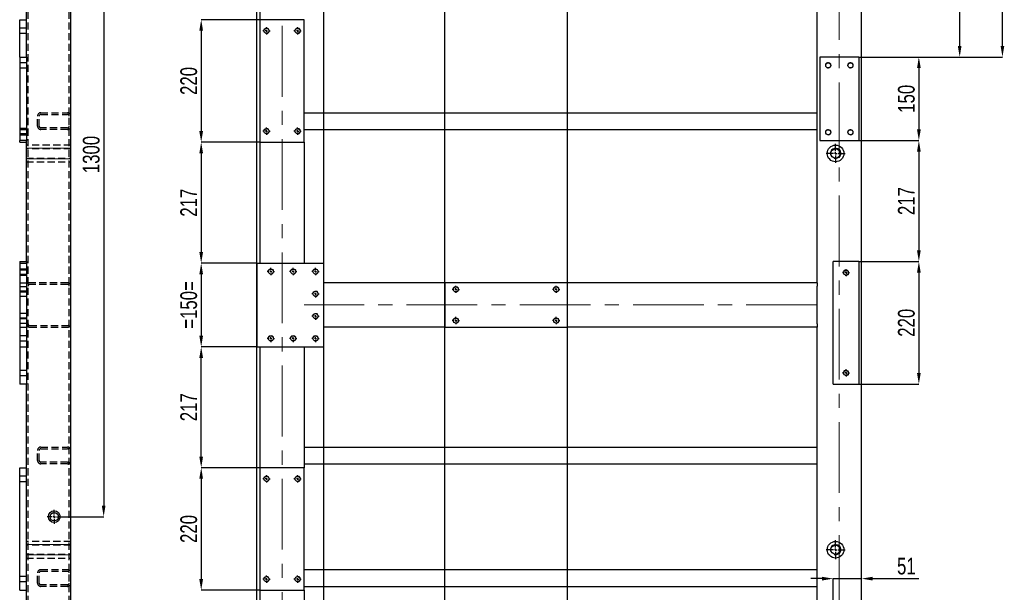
# Model space of a CAD drawing. Header units: millimetres. Extents: x 5 to 589, y 5 to 415.
# Tile 8 of 14: x 204 to 380, y 144 to 247. Entities that reach past the tile are written whole.
import ezdxf

# ---------------------------------------------------------------- set-up
doc = ezdxf.new("R2010")
doc.units = ezdxf.units.MM
doc.header["$PDSIZE"] = -1
doc.linetypes.add('CENTERX2', pattern=[20.32, 12.7, -2.54, 2.54, -2.54])
doc.linetypes.add('HIDDEN', pattern=[1.905, 1.27, -0.635])
for name, color, linetype in [('COTES', 1, 'Continuous'), ('TRAIT-FINS', 9, 'Continuous'), ('TRAIT-MIXTES', 3, 'CENTERX2'), ('TRAIT-TIRET', 2, 'HIDDEN')]:
    doc.layers.add(name, color=color, linetype=linetype)
doc.layers.add('TRAIT-FORT', color=4, linetype='Continuous', lineweight=25)
doc.styles.add('SLDTEXTSTYLE0', font='TXT', dxfattribs={"width": 0.75})
doc.dimstyles.new('SLDDIMSTYLE2', dxfattribs={"dimtxt": 3, "dimasz": 2, "dimexe": 0, "dimexo": 0.0625, "dimgap": 0.75, "dimtad": 1, "dimdec": 0, "dimlfac": 10, "dimrnd": 1e-09, "dimzin": 12, "dimdsep": 46, "dimtxsty": 'SLDTEXTSTYLE0', "dimsah": 1, "dimcen": 0.09, "dimadec": 0, "dimazin": 3, "dimtfac": 1, "dimtdec": 0, "dimtmove": 0, "dimatfit": 0, "dimfxl": 1, "dimfrac": 2, "dimtolj": 1, "dimtzin": 12, "dimarcsym": 0})
doc.dimstyles.new('SLDDIMSTYLE3', dxfattribs={"dimtxt": 3, "dimasz": 2, "dimexe": 0, "dimexo": 0.0625, "dimgap": 0.75, "dimtad": 1, "dimdec": 0, "dimlfac": 10, "dimrnd": 1e-09, "dimzin": 12, "dimdsep": 46, "dimtxsty": 'SLDTEXTSTYLE0', "dimsah": 1, "dimcen": 0.09, "dimadec": 0, "dimazin": 3, "dimtfac": 1, "dimtdec": 0, "dimtofl": 0, "dimtmove": 0, "dimatfit": 3, "dimfxl": 1, "dimfrac": 2, "dimtolj": 1, "dimtzin": 12, "dimarcsym": 0})

# ---------------------------------------------------------------- blocks, each defined once
blk = doc.blocks.new('_D_67')
at = {"layer": 'COTES', "color": 0, "lineweight": -2, "transparency": 16777216}
for p, q in [((211.03, 287.85), (218.59, 287.85)), ((218.59, 285.85), (218.59, 159.85)), ((211.03, 157.85), (218.59, 157.85))]:
    blk.add_line(p, q, dxfattribs=at)
at = {"layer": 'COTES', "color": 0, "transparency": 16777216}
for points in [[(218.26, 285.85), (218.92, 285.85), (218.59, 287.85)], [(218.26, 159.85), (218.92, 159.85), (218.59, 157.85)]]:
    blk.add_solid(points, dxfattribs=at)
at = {"layer": 'Defpoints', "color": 0, "transparency": 16777216}
for p in [(210.97, 287.85), (210.97, 157.85), (218.59, 157.85)]:
    blk.add_point(p, dxfattribs=at)
at = {"layer": 'COTES', "color": 0, "transparency": 16777216, "insert": (214.84, 222.85), "char_height": 3, "attachment_point": 2, "rotation": 90, "style": 'SLDTEXTSTYLE0'}
blk.add_mtext('\\A1;1300', dxfattribs=at)
blk = doc.blocks.new('SW_CENTERMARKSYMBOL_28')
at = {"layer": 'TRAIT-MIXTES', "color": 0}
for p, q in [((-0.4, 0), (-1.25, 0)), ((0, 0), (-0.2, 0)), ((0, 0.4), (0, 1.25)), ((0, 0), (0, 0.2)), ((0, 0), (0, -0.2)), ((0, 0), (0.2, 0)), ((0.4, 0), (1.25, 0)), ((0, -0.4), (0, -1.25))]:
    blk.add_line(p, q, dxfattribs=at)
blk = doc.blocks.new('_D_73')
at = {"layer": 'COTES', "color": 0, "lineweight": -2, "transparency": 16777216}
for p, q in [((246.02, 203.35), (236.09, 203.35)), ((236.09, 201.35), (236.09, 190.35)), ((246.02, 188.35), (236.09, 188.35))]:
    blk.add_line(p, q, dxfattribs=at)
at = {"layer": 'COTES', "color": 0, "transparency": 16777216}
for points in [[(235.75, 201.35), (236.42, 201.35), (236.09, 203.35)], [(235.75, 190.35), (236.42, 190.35), (236.09, 188.35)]]:
    blk.add_solid(points, dxfattribs=at)
at = {"layer": 'Defpoints', "color": 0, "transparency": 16777216}
for p in [(246.09, 203.35), (236.09, 188.35), (246.09, 188.35)]:
    blk.add_point(p, dxfattribs=at)
at = {"layer": 'COTES', "color": 0, "transparency": 16777216, "insert": (232.34, 195.85), "char_height": 3, "attachment_point": 2, "rotation": 90, "style": 'SLDTEXTSTYLE0'}
blk.add_mtext('\\A1;=150=', dxfattribs=at)
blk = doc.blocks.new('_D_74')
at = {"layer": 'COTES', "color": 0, "lineweight": -2, "transparency": 16777216}
for p, q in [((246.52, 247.05), (236.09, 247.05)), ((236.09, 245.05), (236.09, 227.05)), ((246.52, 225.05), (236.09, 225.05))]:
    blk.add_line(p, q, dxfattribs=at)
at = {"layer": 'COTES', "color": 0, "transparency": 16777216}
for points in [[(235.75, 245.05), (236.42, 245.05), (236.09, 247.05)], [(235.75, 227.05), (236.42, 227.05), (236.09, 225.05)]]:
    blk.add_solid(points, dxfattribs=at)
at = {"layer": 'Defpoints', "color": 0, "transparency": 16777216}
for p in [(246.59, 247.05), (236.09, 225.05), (246.59, 225.05)]:
    blk.add_point(p, dxfattribs=at)
at = {"layer": 'COTES', "color": 0, "transparency": 16777216, "insert": (232.34, 236.05), "char_height": 3, "attachment_point": 2, "rotation": 90, "style": 'SLDTEXTSTYLE0'}
blk.add_mtext('\\A1;220', dxfattribs=at)
blk = doc.blocks.new('_D_75')
at = {"layer": 'COTES', "color": 0, "lineweight": -2, "transparency": 16777216}
for p, q in [((246.52, 166.65), (236.09, 166.65)), ((236.09, 164.65), (236.09, 146.65)), ((246.52, 144.65), (236.09, 144.65))]:
    blk.add_line(p, q, dxfattribs=at)
at = {"layer": 'COTES', "color": 0, "transparency": 16777216}
for points in [[(235.75, 164.65), (236.42, 164.65), (236.09, 166.65)], [(235.75, 146.65), (236.42, 146.65), (236.09, 144.65)]]:
    blk.add_solid(points, dxfattribs=at)
at = {"layer": 'Defpoints', "color": 0, "transparency": 16777216}
for p in [(246.59, 166.65), (236.09, 144.65), (246.59, 144.65)]:
    blk.add_point(p, dxfattribs=at)
at = {"layer": 'COTES', "color": 0, "transparency": 16777216, "insert": (232.34, 155.65), "char_height": 3, "attachment_point": 2, "rotation": 90, "style": 'SLDTEXTSTYLE0'}
blk.add_mtext('\\A1;220', dxfattribs=at)
blk = doc.blocks.new('_D_76')
at = {"layer": 'COTES', "color": 0, "lineweight": -2, "transparency": 16777216}
for p, q in [((246.02, 188.35), (236.09, 188.35)), ((236.09, 168.65), (236.09, 186.35)), ((246.52, 166.65), (236.09, 166.65))]:
    blk.add_line(p, q, dxfattribs=at)
at = {"layer": 'COTES', "color": 0, "transparency": 16777216}
for points in [[(235.75, 186.35), (236.42, 186.35), (236.09, 188.35)], [(235.75, 168.65), (236.42, 168.65), (236.09, 166.65)]]:
    blk.add_solid(points, dxfattribs=at)
at = {"layer": 'Defpoints', "color": 0, "transparency": 16777216}
for p in [(236.09, 188.35), (246.09, 188.35), (246.59, 166.65)]:
    blk.add_point(p, dxfattribs=at)
at = {"layer": 'COTES', "color": 0, "transparency": 16777216, "insert": (232.34, 177.5), "char_height": 3, "attachment_point": 2, "rotation": 90, "style": 'SLDTEXTSTYLE0'}
blk.add_mtext('\\A1;217', dxfattribs=at)
blk = doc.blocks.new('_D_77')
at = {"layer": 'COTES', "color": 0, "lineweight": -2, "transparency": 16777216}
for p, q in [((246.52, 225.05), (236.09, 225.05)), ((236.09, 223.05), (236.09, 205.35)), ((246.02, 203.35), (236.09, 203.35))]:
    blk.add_line(p, q, dxfattribs=at)
at = {"layer": 'COTES', "color": 0, "transparency": 16777216}
for points in [[(235.75, 223.05), (236.42, 223.05), (236.09, 225.05)], [(235.75, 205.35), (236.42, 205.35), (236.09, 203.35)]]:
    blk.add_solid(points, dxfattribs=at)
at = {"layer": 'Defpoints', "color": 0, "transparency": 16777216}
for p in [(246.59, 225.05), (236.09, 203.35), (246.09, 203.35)]:
    blk.add_point(p, dxfattribs=at)
at = {"layer": 'COTES', "color": 0, "transparency": 16777216, "insert": (232.34, 214.2), "char_height": 3, "attachment_point": 2, "rotation": 90, "style": 'SLDTEXTSTYLE0'}
blk.add_mtext('\\A1;217', dxfattribs=at)
blk = doc.blocks.new('_D_80')
at = {"layer": 'COTES', "color": 0, "lineweight": -2, "transparency": 16777216}
for p, q in [((279.79, 88.91), (279.79, 378.41)), ((281.79, 378.41), (299.79, 378.41)), ((301.79, 88.91), (301.79, 378.41))]:
    blk.add_line(p, q, dxfattribs=at)
at = {"layer": 'COTES', "color": 0, "transparency": 16777216}
for points in [[(281.79, 378.74), (281.79, 378.07), (279.79, 378.41)], [(299.79, 378.74), (299.79, 378.07), (301.79, 378.41)]]:
    blk.add_solid(points, dxfattribs=at)
at = {"layer": 'Defpoints', "color": 0, "transparency": 16777216}
for p in [(301.79, 378.41), (279.79, 88.85), (301.79, 88.85)]:
    blk.add_point(p, dxfattribs=at)
at = {"layer": 'COTES', "color": 0, "transparency": 16777216, "insert": (290.79, 382.16), "char_height": 3, "attachment_point": 2, "style": 'SLDTEXTSTYLE0'}
blk.add_mtext('\\A1;220', dxfattribs=at)
blk = doc.blocks.new('_D_82')
at = {"layer": 'COTES', "color": 0, "lineweight": -2, "transparency": 16777216}
for p, q in [((246.09, 92.41), (246.09, 378.41)), ((256.09, 378.41), (248.09, 378.41)), ((258.09, 92.41), (258.09, 378.41))]:
    blk.add_line(p, q, dxfattribs=at)
at = {"layer": 'COTES', "color": 0, "transparency": 16777216}
for points in [[(248.09, 378.74), (248.09, 378.07), (246.09, 378.41)], [(256.09, 378.74), (256.09, 378.07), (258.09, 378.41)]]:
    blk.add_solid(points, dxfattribs=at)
at = {"layer": 'Defpoints', "color": 0, "transparency": 16777216}
for p in [(246.09, 378.41), (246.09, 92.35), (258.09, 92.35)]:
    blk.add_point(p, dxfattribs=at)
at = {"layer": 'COTES', "color": 0, "transparency": 16777216, "insert": (252.09, 382.16), "char_height": 3, "attachment_point": 2, "style": 'SLDTEXTSTYLE0'}
blk.add_mtext('\\A1;120', dxfattribs=at)
blk = doc.blocks.new('_D_84')
at = {"layer": 'COTES', "color": 0, "lineweight": -2, "transparency": 16777216}
for p, q in [((347.49, 146.74), (345.49, 146.74)), ((349.49, 136.11), (349.49, 146.74)), ((349.49, 146.74), (354.59, 146.74)), ((354.59, 80.91), (354.59, 146.74)), ((356.59, 146.74), (364.87, 146.74))]:
    blk.add_line(p, q, dxfattribs=at)
at = {"layer": 'COTES', "color": 0, "transparency": 16777216}
for points in [[(347.49, 147.07), (347.49, 146.4), (349.49, 146.74)], [(356.59, 147.07), (356.59, 146.4), (354.59, 146.74)]]:
    blk.add_solid(points, dxfattribs=at)
at = {"layer": 'Defpoints', "color": 0, "transparency": 16777216}
for p in [(354.59, 146.74), (349.49, 136.05), (354.59, 80.85)]:
    blk.add_point(p, dxfattribs=at)
at = {"layer": 'COTES', "color": 0, "transparency": 16777216, "insert": (362.62, 150.49), "char_height": 3, "attachment_point": 2, "style": 'SLDTEXTSTYLE0'}
blk.add_mtext('\\A1;51', dxfattribs=at)
blk = doc.blocks.new('_D_93')
at = {"layer": 'COTES', "color": 0, "lineweight": -2, "transparency": 16777216}
for p, q in [((354.65, 367.85), (379.86, 367.85)), ((379.86, 242.35), (379.86, 365.85)), ((354.15, 240.35), (379.86, 240.35))]:
    blk.add_line(p, q, dxfattribs=at)
at = {"layer": 'COTES', "color": 0, "transparency": 16777216}
for points in [[(379.53, 365.85), (380.19, 365.85), (379.86, 367.85)], [(379.53, 242.35), (380.19, 242.35), (379.86, 240.35)]]:
    blk.add_solid(points, dxfattribs=at)
at = {"layer": 'Defpoints', "color": 0, "transparency": 16777216}
for p in [(354.59, 367.85), (379.86, 367.85), (354.09, 240.35)]:
    blk.add_point(p, dxfattribs=at)
at = {"layer": 'COTES', "color": 0, "transparency": 16777216, "insert": (376.11, 304.1), "char_height": 3, "attachment_point": 2, "rotation": 90, "style": 'SLDTEXTSTYLE0'}
blk.add_mtext('\\A1;1275', dxfattribs=at)
blk = doc.blocks.new('_D_94')
at = {"layer": 'COTES', "color": 0, "lineweight": -2, "transparency": 16777216}
for p, q in [((354.15, 240.35), (364.86, 240.35)), ((364.86, 238.35), (364.86, 227.35)), ((354.15, 225.35), (364.86, 225.35))]:
    blk.add_line(p, q, dxfattribs=at)
at = {"layer": 'COTES', "color": 0, "transparency": 16777216}
for points in [[(364.53, 238.35), (365.2, 238.35), (364.86, 240.35)], [(364.53, 227.35), (365.2, 227.35), (364.86, 225.35)]]:
    blk.add_solid(points, dxfattribs=at)
at = {"layer": 'Defpoints', "color": 0, "transparency": 16777216}
for p in [(354.09, 240.35), (354.09, 225.35), (364.86, 225.35)]:
    blk.add_point(p, dxfattribs=at)
at = {"layer": 'COTES', "color": 0, "transparency": 16777216, "insert": (361.11, 232.85), "char_height": 3, "attachment_point": 2, "rotation": 90, "style": 'SLDTEXTSTYLE0'}
blk.add_mtext('\\A1;150', dxfattribs=at)
blk = doc.blocks.new('_D_95')
at = {"layer": 'COTES', "color": 0, "lineweight": -2, "transparency": 16777216}
for p, q in [((354.15, 225.35), (364.86, 225.35)), ((364.86, 223.35), (364.86, 205.65)), ((354.15, 203.65), (364.86, 203.65))]:
    blk.add_line(p, q, dxfattribs=at)
at = {"layer": 'COTES', "color": 0, "transparency": 16777216}
for points in [[(364.53, 223.35), (365.2, 223.35), (364.86, 225.35)], [(364.53, 205.65), (365.2, 205.65), (364.86, 203.65)]]:
    blk.add_solid(points, dxfattribs=at)
at = {"layer": 'Defpoints', "color": 0, "transparency": 16777216}
for p in [(354.09, 225.35), (354.09, 203.65), (364.86, 203.65)]:
    blk.add_point(p, dxfattribs=at)
at = {"layer": 'COTES', "color": 0, "transparency": 16777216, "insert": (361.11, 214.5), "char_height": 3, "attachment_point": 2, "rotation": 90, "style": 'SLDTEXTSTYLE0'}
blk.add_mtext('\\A1;217', dxfattribs=at)
blk = doc.blocks.new('_D_96')
at = {"layer": 'COTES', "color": 0, "lineweight": -2, "transparency": 16777216}
for p, q in [((354.15, 203.65), (364.86, 203.65)), ((364.86, 201.65), (364.86, 183.65)), ((354.15, 181.65), (364.86, 181.65))]:
    blk.add_line(p, q, dxfattribs=at)
at = {"layer": 'COTES', "color": 0, "transparency": 16777216}
for points in [[(364.53, 201.65), (365.2, 201.65), (364.86, 203.65)], [(364.53, 183.65), (365.2, 183.65), (364.86, 181.65)]]:
    blk.add_solid(points, dxfattribs=at)
at = {"layer": 'Defpoints', "color": 0, "transparency": 16777216}
for p in [(354.09, 203.65), (354.09, 181.65), (364.86, 181.65)]:
    blk.add_point(p, dxfattribs=at)
at = {"layer": 'COTES', "color": 0, "transparency": 16777216, "insert": (361.11, 192.65), "char_height": 3, "attachment_point": 2, "rotation": 90, "style": 'SLDTEXTSTYLE0'}
blk.add_mtext('\\A1;220', dxfattribs=at)
blk = doc.blocks.new('_D_97')
at = {"layer": 'COTES', "color": 0, "lineweight": -2, "transparency": 16777216}
for p, q in [((354.15, 348.35), (372.19, 348.35)), ((372.19, 242.35), (372.19, 346.35)), ((354.15, 240.35), (372.19, 240.35))]:
    blk.add_line(p, q, dxfattribs=at)
at = {"layer": 'COTES', "color": 0, "transparency": 16777216}
for points in [[(371.85, 346.35), (372.52, 346.35), (372.19, 348.35)], [(371.85, 242.35), (372.52, 242.35), (372.19, 240.35)]]:
    blk.add_solid(points, dxfattribs=at)
at = {"layer": 'Defpoints', "color": 0, "transparency": 16777216}
for p in [(354.09, 348.35), (372.19, 348.35), (354.09, 240.35)]:
    blk.add_point(p, dxfattribs=at)
at = {"layer": 'COTES', "color": 0, "transparency": 16777216, "insert": (368.44, 294.35), "char_height": 3, "attachment_point": 2, "rotation": 90, "style": 'SLDTEXTSTYLE0'}
blk.add_mtext('\\A1;(1080)', dxfattribs=at)
blk = doc.blocks.new('SW_CENTERMARKSYMBOL_37')
at = {"layer": 'TRAIT-MIXTES', "color": 0}
for p, q in [((-0.4, 0), (-0.65, 0)), ((0, 0), (-0.2, 0)), ((0, 0.4), (0, 0.65)), ((0, 0), (0, 0.2)), ((0, 0), (0, -0.2)), ((0, 0), (0.2, 0)), ((0.4, 0), (0.65, 0)), ((0, -0.4), (0, -0.65))]:
    blk.add_line(p, q, dxfattribs=at)
blk = doc.blocks.new('SW_CENTERMARKSYMBOL_38')
at = {"layer": 'TRAIT-MIXTES', "color": 0}
for p, q in [((-0.4, 0), (-0.65, 0)), ((0, 0), (-0.2, 0)), ((0, 0.4), (0, 0.65)), ((0, 0), (0, 0.2)), ((0, 0), (0, -0.2)), ((0, 0), (0.2, 0)), ((0.4, 0), (0.65, 0)), ((0, -0.4), (0, -0.65))]:
    blk.add_line(p, q, dxfattribs=at)
blk = doc.blocks.new('SW_CENTERMARKSYMBOL_39')
at = {"layer": 'TRAIT-MIXTES', "color": 0}
for p, q in [((-0.4, 0), (-0.65, 0)), ((0, 0), (-0.2, 0)), ((0, 0.4), (0, 0.65)), ((0, 0), (0, 0.2)), ((0, 0), (0, -0.2)), ((0, 0), (0.2, 0)), ((0.4, 0), (0.65, 0)), ((0, -0.4), (0, -0.65))]:
    blk.add_line(p, q, dxfattribs=at)
blk = doc.blocks.new('SW_CENTERMARKSYMBOL_40')
at = {"layer": 'TRAIT-MIXTES', "color": 0}
for p, q in [((-0.4, 0), (-0.65, 0)), ((0, 0), (-0.2, 0)), ((0, 0.4), (0, 0.65)), ((0, 0), (0, 0.2)), ((0, 0), (0, -0.2)), ((0, 0), (0.2, 0)), ((0.4, 0), (0.65, 0)), ((0, -0.4), (0, -0.65))]:
    blk.add_line(p, q, dxfattribs=at)
blk = doc.blocks.new('SW_CENTERMARKSYMBOL_41')
at = {"layer": 'TRAIT-MIXTES', "color": 0}
for p, q in [((-0.4, 168), (-0.65, 168)), ((0, 168), (-0.2, 168)), ((0, 168.4), (0, 168.65)), ((0, 168), (0, 168.2)), ((0, 168), (0, 167.8)), ((0, 168), (0.2, 168)), ((0.4, 168), (0.65, 168)), ((-0.4, 0), (-0.65, 0)), ((0, 0), (-0.2, 0)), ((0, 0), (0, 0.2)), ((0, 0), (0, -0.2)), ((0, 0), (0.2, 0)), ((0.4, 0), (0.65, 0)), ((0, -0.4), (0, -0.65))]:
    blk.add_line(p, q, dxfattribs=at)
blk = doc.blocks.new('SW_CENTERMARKSYMBOL_42')
at = {"layer": 'TRAIT-MIXTES', "color": 0}
for p, q in [((-0.4, 168), (-0.65, 168)), ((0, 168), (-0.2, 168)), ((0, 168.4), (0, 168.65)), ((0, 168), (0, 168.2)), ((0, 168), (0, 167.8)), ((0, 168), (0.2, 168)), ((0.4, 168), (0.65, 168)), ((-0.4, 0), (-0.65, 0)), ((0, 0), (-0.2, 0)), ((0, 0), (0, 0.2)), ((0, 0), (0, -0.2)), ((0, 0), (0.2, 0)), ((0.4, 0), (0.65, 0)), ((0, -0.4), (0, -0.65))]:
    blk.add_line(p, q, dxfattribs=at)
blk = doc.blocks.new('SW_CENTERMARKSYMBOL_43')
at = {"layer": 'TRAIT-MIXTES', "color": 0}
for p, q in [((-0.4, 168), (-0.65, 168)), ((0, 168), (-0.2, 168)), ((0, 168.4), (0, 168.65)), ((0, 168), (0, 168.2)), ((0, 168), (0, 167.8)), ((0, 168), (0.2, 168)), ((0.4, 168), (0.65, 168)), ((-0.4, 0), (-0.65, 0)), ((0, 0), (-0.2, 0)), ((0, 0), (0, 0.2)), ((0, 0), (0, -0.2)), ((0, 0), (0.2, 0)), ((0.4, 0), (0.65, 0)), ((0, -0.4), (0, -0.65))]:
    blk.add_line(p, q, dxfattribs=at)
blk = doc.blocks.new('SW_CENTERMARKSYMBOL_44')
at = {"layer": 'TRAIT-MIXTES', "color": 0}
for p, q in [((-0.4, 168), (-0.65, 168)), ((0, 168), (-0.2, 168)), ((0, 168.4), (0, 168.65)), ((0, 168), (0, 168.2)), ((0, 168), (0, 167.8)), ((0, 168), (0.2, 168)), ((0.4, 168), (0.65, 168)), ((-0.4, 0), (-0.65, 0)), ((0, 0), (-0.2, 0)), ((0, 0), (0, 0.2)), ((0, 0), (0, -0.2)), ((0, 0), (0.2, 0)), ((0.4, 0), (0.65, 0)), ((0, -0.4), (0, -0.65))]:
    blk.add_line(p, q, dxfattribs=at)
blk = doc.blocks.new('SW_CENTERMARKSYMBOL_45')
at = {"layer": 'TRAIT-MIXTES', "color": 0}
for p, q in [((-0.4, 168), (-0.65, 168)), ((0, 168), (-0.2, 168)), ((0, 168.4), (0, 168.65)), ((0, 168), (0, 168.2)), ((0, 168), (0, 167.8)), ((0, 168), (0.2, 168)), ((0.4, 168), (0.65, 168)), ((-0.4, 0), (-0.65, 0)), ((0, 0), (-0.2, 0)), ((0, 0), (0, 0.2)), ((0, 0), (0, -0.2)), ((0, 0), (0.2, 0)), ((0.4, 0), (0.65, 0)), ((0, -0.4), (0, -0.65))]:
    blk.add_line(p, q, dxfattribs=at)
blk = doc.blocks.new('SW_CENTERMARKSYMBOL_46')
at = {"layer": 'TRAIT-MIXTES', "color": 0}
for p, q in [((-0.4, 0), (-0.65, 0)), ((0, 0), (-0.2, 0)), ((0, 0.4), (0, 0.65)), ((0, 0), (0, 0.2)), ((0, 0), (0, -0.2)), ((0, 0), (0.2, 0)), ((0.4, 0), (0.65, 0)), ((0, -0.4), (0, -0.65))]:
    blk.add_line(p, q, dxfattribs=at)
blk = doc.blocks.new('SW_CENTERMARKSYMBOL_47')
at = {"layer": 'TRAIT-MIXTES', "color": 0}
for p, q in [((-0.4, 0), (-0.65, 0)), ((0, 0), (-0.2, 0)), ((0, 0.4), (0, 0.65)), ((0, 0), (0, 0.2)), ((0, 0), (0, -0.2)), ((0, 0), (0.2, 0)), ((0.4, 0), (0.65, 0)), ((0, -0.4), (0, -0.65))]:
    blk.add_line(p, q, dxfattribs=at)
blk = doc.blocks.new('SW_CENTERMARKSYMBOL_48')
at = {"layer": 'TRAIT-MIXTES', "color": 0}
for p, q in [((-0.4, 0), (-0.65, 0)), ((0, 0), (-0.2, 0)), ((0, 0.4), (0, 0.65)), ((0, 0), (0, 0.2)), ((0, 0), (0, -0.2)), ((0, 0), (0.2, 0)), ((0.4, 0), (0.65, 0)), ((0, -0.4), (0, -0.65))]:
    blk.add_line(p, q, dxfattribs=at)
blk = doc.blocks.new('SW_CENTERMARKSYMBOL_49')
at = {"layer": 'TRAIT-MIXTES', "color": 0}
for p, q in [((-0.4, 0), (-0.65, 0)), ((0, 0), (-0.2, 0)), ((0, 0.4), (0, 0.65)), ((0, 0), (0, 0.2)), ((0, 0), (0, -0.2)), ((0, 0), (0.2, 0)), ((0.4, 0), (0.65, 0)), ((0, -0.4), (0, -0.65))]:
    blk.add_line(p, q, dxfattribs=at)
blk = doc.blocks.new('SW_CENTERMARKSYMBOL_54')
at = {"layer": 'TRAIT-MIXTES', "color": 0}
for p, q in [((-0.4, 0), (-0.65, 0)), ((0, 0), (-0.2, 0)), ((0, 0.4), (0, 0.65)), ((0, 0), (0, 0.2)), ((0, 0), (0, -0.2)), ((0, 0), (0.2, 0)), ((0.4, 0), (0.65, 0)), ((0, -0.4), (0, -0.65))]:
    blk.add_line(p, q, dxfattribs=at)
blk = doc.blocks.new('SW_CENTERMARKSYMBOL_55')
at = {"layer": 'TRAIT-MIXTES', "color": 0}
for p, q in [((-0.4, 0), (-0.65, 0)), ((0, 0), (-0.2, 0)), ((0, 0.4), (0, 0.65)), ((0, 0), (0, 0.2)), ((0, 0), (0, -0.2)), ((0, 0), (0.2, 0)), ((0.4, 0), (0.65, 0)), ((0, -0.4), (0, -0.65))]:
    blk.add_line(p, q, dxfattribs=at)
blk = doc.blocks.new('SW_CENTERMARKSYMBOL_64')
at = {"layer": 'TRAIT-MIXTES', "color": 0}
for p, q in [((-0.4, 0), (-0.65, 0)), ((0, 0), (-0.2, 0)), ((0, 0.4), (0, 0.65)), ((0, 0), (0, 0.2)), ((0, 0), (0, -0.2)), ((0, 0), (0.2, 0)), ((0.4, 0), (0.65, 0)), ((0, -0.4), (0, -0.65))]:
    blk.add_line(p, q, dxfattribs=at)
blk = doc.blocks.new('SW_CENTERMARKSYMBOL_65')
at = {"layer": 'TRAIT-MIXTES', "color": 0}
for p, q in [((-0.4, 0), (-0.65, 0)), ((0, 0), (-0.2, 0)), ((0, 0.4), (0, 0.65)), ((0, 0), (0, 0.2)), ((0, 0), (0, -0.2)), ((0, 0), (0.2, 0)), ((0.4, 0), (0.65, 0)), ((0, -0.4), (0, -0.65))]:
    blk.add_line(p, q, dxfattribs=at)
blk = doc.blocks.new('SW_CENTERMARKSYMBOL_66')
at = {"layer": 'TRAIT-MIXTES', "color": 0}
for p, q in [((-0.4, 0), (-0.65, 0)), ((0, 0), (-0.2, 0)), ((0, 0.4), (0, 0.65)), ((0, 0), (0, 0.2)), ((0, 0), (0, -0.2)), ((0, 0), (0.2, 0)), ((0.4, 0), (0.65, 0)), ((0, -0.4), (0, -0.65))]:
    blk.add_line(p, q, dxfattribs=at)
blk = doc.blocks.new('SW_CENTERMARKSYMBOL_67')
at = {"layer": 'TRAIT-MIXTES', "color": 0}
for p, q in [((-0.4, 0), (-0.65, 0)), ((0, 0), (-0.2, 0)), ((0, 0.4), (0, 0.65)), ((0, 0), (0, 0.2)), ((0, 0), (0, -0.2)), ((0, 0), (0.2, 0)), ((0.4, 0), (0.65, 0)), ((0, -0.4), (0, -0.65))]:
    blk.add_line(p, q, dxfattribs=at)
blk = doc.blocks.new('SW_CENTERMARKSYMBOL_69')
at = {"layer": 'TRAIT-MIXTES', "color": 0}
for p, q in [((-0.4, 0), (-1.7, 0)), ((0, 0), (-0.2, 0)), ((0, 0.4), (0, 1.7)), ((0, 0), (0, 0.2)), ((0, 0), (0, -0.2)), ((0, 0), (0.2, 0)), ((0.4, 0), (1.7, 0)), ((0, -0.4), (0, -1.7))]:
    blk.add_line(p, q, dxfattribs=at)
blk = doc.blocks.new('SW_CENTERMARKSYMBOL_70')
at = {"layer": 'TRAIT-MIXTES', "color": 0}
for p, q in [((-0.4, 0), (-1.7, 0)), ((0, 0), (-0.2, 0)), ((0, 0.4), (0, 1.7)), ((0, 0), (0, 0.2)), ((0, 0), (0, -0.2)), ((0, 0), (0.2, 0)), ((0.4, 0), (1.7, 0)), ((0, -0.4), (0, -1.7))]:
    blk.add_line(p, q, dxfattribs=at)
blk = doc.blocks.new('SW_CENTERMARKSYMBOL_88')
at = {"layer": 'TRAIT-MIXTES', "color": 0}
for p, q in [((-0.4, 0), (-0.65, 0)), ((0, 0), (-0.2, 0)), ((0, 0.4), (0, 0.65)), ((0, 0), (0, 0.2)), ((0, 0), (0, -0.2)), ((0, 0), (0.2, 0)), ((0.4, 0), (0.65, 0)), ((0, -0.4), (0, -0.65))]:
    blk.add_line(p, q, dxfattribs=at)
blk = doc.blocks.new('SW_CENTERMARKSYMBOL_89')
at = {"layer": 'TRAIT-MIXTES', "color": 0}
for p, q in [((-0.4, 0), (-0.65, 0)), ((0, 0), (-0.2, 0)), ((0, 0.4), (0, 0.65)), ((0, 0), (0, 0.2)), ((0, 0), (0, -0.2)), ((0, 0), (0.2, 0)), ((0.4, 0), (0.65, 0)), ((0, -0.4), (0, -0.65))]:
    blk.add_line(p, q, dxfattribs=at)
blk = doc.blocks.new('SW_CENTERMARKSYMBOL_90')
at = {"layer": 'TRAIT-MIXTES', "color": 0}
for p, q in [((-0.4, 0), (-0.65, 0)), ((0, 0), (-0.2, 0)), ((0, 0.4), (0, 0.65)), ((0, 0), (0, 0.2)), ((0, 0), (0, -0.2)), ((0, 0), (0.2, 0)), ((0.4, 0), (0.65, 0)), ((0, -0.4), (0, -0.65))]:
    blk.add_line(p, q, dxfattribs=at)

msp = doc.modelspace()

# ---------------------------------------------------------------- linework, layer by layer
at = {"layer": 'TRAIT-FINS', "lineweight": 18}
for p, q in [((203.52, 245.55), (204.72, 245.55)), ((203.52, 245.55), (204.72, 245.55)), ((203.52, 244.55), (204.72, 244.55)), ((203.52, 244.55), (204.72, 244.55)), ((203.52, 239.35), (204.72, 239.35)), ((203.52, 239.35), (204.72, 239.35)), ((203.52, 238.35), (204.72, 238.35)), ((203.52, 238.35), (204.72, 238.35)), ((203.52, 227.55), (204.72, 227.55)), ((203.52, 227.55), (204.72, 227.55)), ((203.52, 227.35), (204.72, 227.35)), ((203.52, 227.35), (204.72, 227.35)), ((203.52, 226.55), (204.72, 226.55)), ((203.52, 226.55), (204.72, 226.55)), ((203.52, 226.35), (204.72, 226.35)), ((203.52, 226.35), (204.72, 226.35)), ((212.72, 224), (204.72, 224)), ((212.72, 222.1), (204.72, 222.1)), ((203.52, 202.35), (204.72, 202.35)), ((203.52, 202.35), (204.72, 202.35)), ((203.52, 202.35), (204.72, 202.35)), ((203.52, 201.35), (204.72, 201.35)), ((203.52, 201.35), (204.72, 201.35)), ((203.52, 201.35), (204.72, 201.35)), ((203.52, 199.15), (204.72, 199.15)), ((203.52, 199.15), (204.72, 199.15)), ((203.52, 198.15), (204.72, 198.15)), ((203.52, 198.15), (204.72, 198.15)), ((203.52, 193.55), (204.72, 193.55)), ((203.52, 193.55), (204.72, 193.55)), ((203.52, 192.55), (204.72, 192.55)), ((203.52, 192.55), (204.72, 192.55)), ((203.52, 165.15), (204.72, 165.15)), ((203.52, 165.15), (204.72, 165.15)), ((203.52, 164.15), (204.72, 164.15)), ((203.52, 164.15), (204.72, 164.15)), ((212.72, 152.88), (204.72, 152.88)), ((212.72, 150.98), (204.72, 150.98)), ((203.52, 147.15), (204.72, 147.15)), ((203.52, 147.15), (204.72, 147.15)), ((203.52, 146.15), (204.72, 146.15)), ((203.52, 146.15), (204.72, 146.15))]:
    msp.add_line(p, q, dxfattribs=at)
for centre, radius in [((247.79, 245.05), 0.5), ((253.39, 245.05), 0.5), ((348.59, 238.85), 0.5), ((352.59, 238.85), 0.5), ((247.79, 227.05), 0.5), ((253.39, 227.05), 0.5), ((348.59, 226.85), 0.5), ((352.59, 226.85), 0.5), ((349.92, 223.05), 0.953), ((248.59, 201.85), 0.5), ((252.59, 201.85), 0.5), ((256.59, 201.85), 0.5), ((351.79, 201.65), 0.5), ((256.59, 197.85), 0.5), ((281.79, 198.65), 0.5), ((299.79, 198.65), 0.5), ((256.59, 193.85), 0.5), ((281.79, 193.05), 0.5), ((299.79, 193.05), 0.5), ((248.59, 189.85), 0.5), ((252.59, 189.85), 0.5), ((256.59, 189.85), 0.5), ((351.79, 183.65), 0.5), ((247.79, 164.65), 0.5), ((253.39, 164.65), 0.5), ((349.92, 151.93), 0.953), ((247.79, 146.65), 0.5), ((253.39, 146.65), 0.5)]:
    msp.add_arc(centre, radius, 255, 195, dxfattribs=at)
at = {"layer": 'TRAIT-FORT', "lineweight": 25}
for p, q in [((354.59, 80.85), (354.59, 367.85)), ((212.72, 81.45), (212.72, 367.25)), ((346.59, 199.85), (346.59, 359.85)), ((246.59, 312.65), (246.59, 247.05)), ((204.72, 240.35), (204.72, 289.65)), ((203.52, 240.35), (203.52, 247.05)), ((203.52, 247.05), (204.72, 247.05)), ((254.59, 247.05), (246.59, 247.05)), ((246.59, 247.05), (246.59, 225.05)), ((254.59, 225.05), (254.59, 247.05)), ((203.52, 240.35), (203.52, 225.35)), ((203.52, 240.35), (204.72, 240.35)), ((204.72, 240.35), (204.72, 225.35)), ((354.09, 240.35), (347.09, 240.35)), ((347.09, 240.35), (347.09, 225.35)), ((354.09, 240.35), (354.09, 225.35)), ((254.59, 230.35), (346.59, 230.35)), ((254.59, 227.35), (346.59, 227.35)), ((203.52, 225.05), (203.52, 225.35)), ((204.72, 225.35), (203.52, 225.35)), ((203.52, 225.05), (204.72, 225.05)), ((204.72, 203.65), (204.72, 225.35)), ((246.59, 225.05), (254.59, 225.05)), ((246.59, 225.05), (246.59, 203.35)), ((254.59, 225.05), (254.59, 203.35)), ((347.09, 225.35), (354.09, 225.35)), ((203.52, 203.65), (203.52, 181.65)), ((203.52, 203.65), (204.72, 203.65)), ((204.72, 203.65), (204.72, 181.65)), ((246.09, 203.35), (246.09, 188.35)), ((246.09, 203.35), (258.09, 203.35)), ((258.09, 188.35), (258.09, 203.35)), ((354.09, 203.65), (349.49, 203.65)), ((349.49, 181.65), (349.49, 203.65)), ((354.09, 203.65), (354.09, 181.65)), ((279.79, 199.85), (258.09, 199.85)), ((301.79, 199.85), (279.79, 199.85)), ((279.79, 199.85), (279.79, 191.85)), ((301.79, 191.85), (301.79, 199.85)), ((346.59, 199.85), (301.79, 199.85)), ((346.59, 199.85), (346.59, 199.25)), ((346.59, 192.45), (346.59, 199.25)), ((279.79, 191.85), (258.09, 191.85)), ((279.79, 191.85), (301.79, 191.85)), ((346.59, 191.85), (301.79, 191.85)), ((346.59, 192.45), (346.59, 191.85)), ((346.59, 88.85), (346.59, 191.85)), ((246.09, 188.35), (258.09, 188.35)), ((246.59, 188.35), (246.59, 166.65)), ((254.59, 188.35), (254.59, 166.65)), ((204.72, 181.65), (203.52, 181.65)), ((204.72, 136.05), (204.72, 181.65)), ((349.49, 181.65), (354.09, 181.65)), ((254.59, 170.35), (346.59, 170.35)), ((203.52, 166.65), (204.72, 166.65)), ((203.52, 144.65), (203.52, 166.65)), ((246.59, 166.65), (246.59, 144.65)), ((254.59, 166.65), (246.59, 166.65)), ((254.59, 167.35), (346.59, 167.35)), ((254.59, 144.65), (254.59, 166.65)), ((254.59, 148.35), (346.59, 148.35)), ((254.59, 145.35), (346.59, 145.35)), ((203.52, 144.65), (204.72, 144.65)), ((246.59, 144.65), (254.59, 144.65)), ((246.59, 144.65), (246.59, 136.05)), ((254.59, 144.65), (254.59, 136.05))]:
    msp.add_line(p, q, dxfattribs=at)
for centre, radius in [((247.79, 245.05), 0.45), ((253.39, 245.05), 0.45), ((348.59, 238.85), 0.45), ((352.59, 238.85), 0.45), ((247.79, 227.05), 0.45), ((253.39, 227.05), 0.45), ((348.59, 226.85), 0.45), ((352.59, 226.85), 0.45), ((349.92, 223.05), 1.5), ((349.92, 223.05), 0.833), ((248.59, 201.85), 0.45), ((252.59, 201.85), 0.45), ((256.59, 201.85), 0.45), ((351.79, 201.65), 0.45), ((256.59, 197.85), 0.45), ((281.79, 198.65), 0.45), ((299.79, 198.65), 0.45), ((256.59, 193.85), 0.45), ((281.79, 193.05), 0.45), ((299.79, 193.05), 0.45), ((248.59, 189.85), 0.45), ((252.59, 189.85), 0.45), ((256.59, 189.85), 0.45), ((351.79, 183.65), 0.45), ((247.79, 164.65), 0.45), ((253.39, 164.65), 0.45), ((209.72, 157.85), 1.05), ((209.72, 157.85), 0.75), ((349.92, 151.93), 1.5), ((349.92, 151.93), 0.833), ((247.79, 146.65), 0.45), ((253.39, 146.65), 0.45)]:
    msp.add_circle(centre, radius, dxfattribs=at)
at = {"layer": 'TRAIT-MIXTES', "lineweight": 18}
for p, q in [((350.59, 80.85), (350.59, 375.17)), ((250.59, 367.85), (250.59, 80.85)), ((346.59, 195.85), (254.59, 195.85))]:
    msp.add_line(p, q, dxfattribs=at)
at = {"layer": 'TRAIT-TIRET'}
for p, q in [((205.02, 81.45), (205.02, 367.25)), ((212.42, 81.45), (212.42, 367.25)), ((204.72, 245.5), (203.52, 245.5)), ((203.52, 244.6), (204.72, 244.6)), ((204.72, 239.3), (203.52, 239.3)), ((203.52, 238.4), (204.72, 238.4)), ((206.72, 227.95), (206.72, 229.75)), ((207.02, 227.95), (207.02, 229.75)), ((207.32, 230.35), (212.12, 230.35)), ((207.32, 230.05), (212.12, 230.05)), ((204.72, 227.5), (203.52, 227.5)), ((204.72, 227.3), (203.52, 227.3)), ((203.52, 226.6), (204.72, 226.6)), ((203.52, 226.4), (204.72, 226.4)), ((212.12, 227.65), (207.32, 227.65)), ((212.12, 227.35), (207.32, 227.35)), ((212.72, 224.55), (204.72, 224.55)), ((205.02, 224.55), (204.72, 224.55)), ((212.72, 224.55), (212.42, 224.55)), ((212.72, 223.88), (204.72, 223.88)), ((204.72, 222.22), (212.72, 222.22)), ((204.72, 221.55), (212.72, 221.55)), ((204.72, 221.55), (205.02, 221.55)), ((212.42, 221.55), (212.72, 221.55)), ((203.52, 203.35), (204.72, 203.35)), ((204.72, 202.3), (203.52, 202.3)), ((204.72, 202.1), (203.52, 202.1)), ((203.52, 201.4), (204.72, 201.4)), ((203.52, 201.2), (204.72, 201.2)), ((203.52, 199.85), (204.72, 199.85)), ((212.12, 199.85), (205.32, 199.85)), ((204.72, 199.1), (203.52, 199.1)), ((204.72, 198.3), (203.52, 198.3)), ((203.52, 198.2), (204.72, 198.2)), ((212.12, 199.55), (205.32, 199.55)), ((203.52, 197.4), (204.72, 197.4)), ((204.72, 194.3), (203.52, 194.3)), ((204.72, 193.5), (203.52, 193.5)), ((203.52, 193.4), (204.72, 193.4)), ((203.52, 192.6), (204.72, 192.6)), ((203.52, 191.85), (204.72, 191.85)), ((205.32, 192.15), (212.12, 192.15)), ((205.32, 191.85), (212.12, 191.85)), ((204.72, 190.3), (203.52, 190.3)), ((203.52, 189.4), (204.72, 189.4)), ((203.52, 188.35), (204.72, 188.35)), ((204.72, 184.1), (203.52, 184.1)), ((203.52, 183.2), (204.72, 183.2)), ((206.72, 167.95), (206.72, 169.75)), ((207.02, 167.95), (207.02, 169.75)), ((207.32, 170.35), (212.12, 170.35)), ((207.32, 170.05), (212.12, 170.05)), ((212.12, 167.65), (207.32, 167.65)), ((212.12, 167.35), (207.32, 167.35)), ((204.72, 165.1), (203.52, 165.1)), ((203.52, 164.2), (204.72, 164.2)), ((212.72, 153.43), (204.72, 153.43)), ((205.02, 153.43), (204.72, 153.43)), ((212.72, 152.76), (204.72, 152.76)), ((212.72, 153.43), (212.42, 153.43)), ((204.72, 151.1), (212.72, 151.1)), ((204.72, 150.43), (212.72, 150.43)), ((204.72, 150.43), (205.02, 150.43)), ((212.42, 150.43), (212.72, 150.43)), ((204.72, 147.1), (203.52, 147.1)), ((206.72, 145.95), (206.72, 147.75)), ((207.02, 145.95), (207.02, 147.75)), ((207.32, 148.35), (212.12, 148.35)), ((207.32, 148.05), (212.12, 148.05)), ((203.52, 146.2), (204.72, 146.2)), ((212.12, 145.65), (207.32, 145.65)), ((212.12, 145.35), (207.32, 145.35))]:
    msp.add_line(p, q, dxfattribs=at)
for centre, radius, start, end in [((207.32, 229.75), 0.6, 90, 180), ((207.32, 229.75), 0.3, 90, 180), ((212.12, 229.75), 0.6, 0, 90), ((212.12, 229.75), 0.3, 0, 90), ((207.32, 227.95), 0.6, 180, 270), ((207.32, 227.95), 0.3, 180, 270), ((212.12, 227.95), 0.6, 270, 0), ((212.12, 227.95), 0.3, 270, 0), ((205.32, 199.25), 0.6, 90, 180), ((212.12, 199.25), 0.6, 0, 90), ((205.32, 199.25), 0.3, 90, 180), ((212.12, 199.25), 0.3, 0, 90), ((205.32, 192.45), 0.6, 180, 270), ((205.32, 192.45), 0.3, 180, 270), ((212.12, 192.45), 0.6, 270, 0), ((212.12, 192.45), 0.3, 270, 0), ((207.32, 169.75), 0.6, 90, 180), ((207.32, 169.75), 0.3, 90, 180), ((212.12, 169.75), 0.6, 0, 90), ((212.12, 169.75), 0.3, 0, 90), ((207.32, 167.95), 0.6, 180, 270), ((207.32, 167.95), 0.3, 180, 270), ((212.12, 167.95), 0.6, 270, 0), ((212.12, 167.95), 0.3, 270, 0), ((207.32, 147.75), 0.6, 90, 180), ((207.32, 147.75), 0.3, 90, 180), ((212.12, 147.75), 0.6, 0, 90), ((212.12, 147.75), 0.3, 0, 90), ((207.32, 145.95), 0.6, 180, 270), ((207.32, 145.95), 0.3, 180, 270), ((212.12, 145.95), 0.3, 270, 0), ((212.12, 145.95), 0.6, 270, 0)]:
    msp.add_arc(centre, radius, start, end, dxfattribs=at)

# ---------------------------------------------------------------- block references
at = {"layer": 'TRAIT-MIXTES'}
for name, p in [('SW_CENTERMARKSYMBOL_41', (256.59, 197.85)), ('SW_CENTERMARKSYMBOL_42', (256.59, 193.85)), ('SW_CENTERMARKSYMBOL_45', (248.59, 189.85)), ('SW_CENTERMARKSYMBOL_44', (252.59, 189.85)), ('SW_CENTERMARKSYMBOL_43', (256.59, 189.85)), ('SW_CENTERMARKSYMBOL_40', (247.79, 245.05)), ('SW_CENTERMARKSYMBOL_39', (253.39, 245.05)), ('SW_CENTERMARKSYMBOL_38', (247.79, 227.05)), ('SW_CENTERMARKSYMBOL_37', (253.39, 227.05)), ('SW_CENTERMARKSYMBOL_70', (349.92, 223.05)), ('SW_CENTERMARKSYMBOL_88', (248.59, 201.85)), ('SW_CENTERMARKSYMBOL_89', (252.59, 201.85)), ('SW_CENTERMARKSYMBOL_90', (256.59, 201.85)), ('SW_CENTERMARKSYMBOL_55', (351.79, 201.65)), ('SW_CENTERMARKSYMBOL_66', (281.79, 198.65)), ('SW_CENTERMARKSYMBOL_65', (299.79, 198.65)), ('SW_CENTERMARKSYMBOL_67', (281.79, 193.05)), ('SW_CENTERMARKSYMBOL_64', (299.79, 193.05)), ('SW_CENTERMARKSYMBOL_54', (351.79, 183.65)), ('SW_CENTERMARKSYMBOL_49', (247.79, 164.65)), ('SW_CENTERMARKSYMBOL_48', (253.39, 164.65)), ('SW_CENTERMARKSYMBOL_28', (209.72, 157.85)), ('SW_CENTERMARKSYMBOL_69', (349.92, 151.93)), ('SW_CENTERMARKSYMBOL_47', (247.79, 146.65)), ('SW_CENTERMARKSYMBOL_46', (253.39, 146.65))]:
    msp.add_blockref(name, p, dxfattribs=at)

# ---------------------------------------------------------------- dimensions: what is measured, and where the dimension line sits
at = {"layer": 'COTES'}
for base, p1, p2, picture, middle in [((246.09, 378.41), (258.09, 92.35), (246.09, 92.35), '_D_82', (252.09, 378.41)), ((354.59, 146.74), (349.49, 136.05), (354.59, 80.85), '_D_84', (362.62, 146.74))]:
    dim = msp.add_linear_dim(base=base, p1=p1, p2=p2, dimstyle='SLDDIMSTYLE2', dxfattribs=at)
    dim.commit()
    dim.dimension.update_dxf_attribs({"geometry": picture, "text_midpoint": middle, "dimtype": 160})
for base, p1, p2, angle, picture, middle in [((301.79, 378.41), (279.79, 88.85), (301.79, 88.85), 0, '_D_80', (290.79, 378.41)), ((379.86, 367.85), (354.09, 240.35), (354.59, 367.85), 90, '_D_93', (379.86, 304.1)), ((218.59, 157.85), (210.97, 287.85), (210.97, 157.85), 90, '_D_67', (218.59, 222.85)), ((236.09, 225.05), (246.59, 247.05), (246.59, 225.05), 90, '_D_74', (236.09, 236.05)), ((364.86, 225.35), (354.09, 240.35), (354.09, 225.35), 90, '_D_94', (364.86, 232.85)), ((236.09, 203.35), (246.59, 225.05), (246.09, 203.35), 90, '_D_77', (236.09, 214.2)), ((364.86, 203.65), (354.09, 225.35), (354.09, 203.65), 90, '_D_95', (364.86, 214.5)), ((364.86, 181.65), (354.09, 203.65), (354.09, 181.65), 90, '_D_96', (364.86, 192.65)), ((236.09, 188.35), (246.59, 166.65), (246.09, 188.35), 90, '_D_76', (236.09, 177.5)), ((236.09, 144.65), (246.59, 166.65), (246.59, 144.65), 90, '_D_75', (236.09, 155.65))]:
    dim = msp.add_linear_dim(base=base, p1=p1, p2=p2, angle=angle, dimstyle='SLDDIMSTYLE3', dxfattribs=at)
    dim.commit()
    dim.dimension.update_dxf_attribs({"geometry": picture, "text_midpoint": middle, "dimtype": 160})
for base, p1, p2, text, picture, middle in [((372.19, 348.35), (354.09, 240.35), (354.09, 348.35), '(<>)', '_D_97', (372.19, 294.35)), ((236.09, 188.35), (246.09, 203.35), (246.09, 188.35), '=<>=', '_D_73', (236.09, 195.85))]:
    dim = msp.add_linear_dim(base=base, p1=p1, p2=p2, angle=90, text=text, dimstyle='SLDDIMSTYLE3', dxfattribs=at)
    dim.commit()
    dim.dimension.update_dxf_attribs({"geometry": picture, "text_midpoint": middle, "dimtype": 160})

doc.saveas('drawing.dxf')
